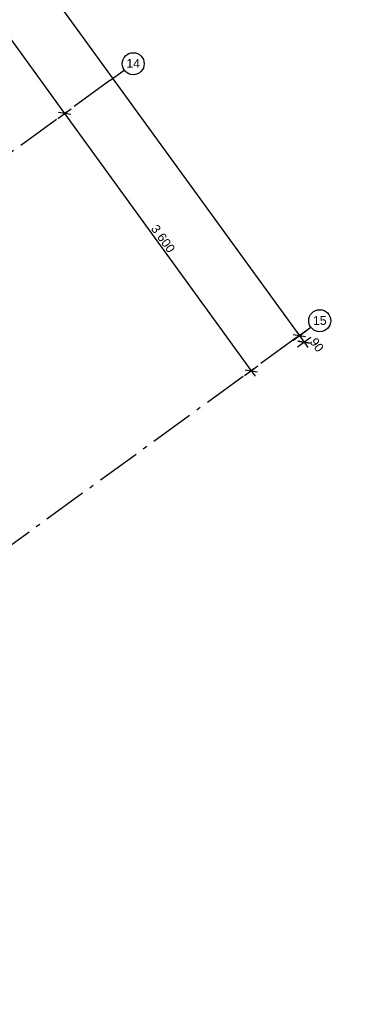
# Model space of a CAD drawing. Header units: millimetres. Extents: x -150 to 340869, y -1115 to 365939.
# Tile 191 of 193: x 336925 to 340765, y 336921 to 348075. Entities that reach past the tile are written whole.
import ezdxf
from ezdxf.enums import TextEntityAlignment as Align

# ---------------------------------------------------------------- set-up
doc = ezdxf.new("R2010")
doc.units = ezdxf.units.MM
doc.header["$LTSCALE"] = 0.5
doc.header["$MEASUREMENT"] = 0
doc.linetypes.add('Akselinje', pattern=[1500, 1000, -200, 100, -200])
doc.linetypes.add('PLINE', pattern=[0])
doc.layers.add('82-- Modullinjer(Nye konstruksjoner)', color=7, linetype='Continuous')
doc.layers.add('842-M___1_50 Målsetting bygning(Nye konstruksjoner)', color=7, linetype='Continuous')
doc.styles.add('GENERATED_STYLE_2', font='arial.ttf')
doc.styles.add('GENERATED_STYLE_4', font='arial.ttf')
doc.dimstyles.new('GENERATED_STYLE__3', dxfattribs={"dimtxt": 100, "dimasz": 95, "dimexe": 0.18, "dimexo": 0.0625, "dimgap": 0, "dimtad": 1, "dimdec": 0, "dimzin": 0, "dimdsep": 46, "dimtxsty": 'GENERATED_STYLE_2', "dimblk": 'ARROWHEAD_6', "dimblk1": 'ARROWHEAD_6', "dimblk2": 'ARROWHEAD_6', "dimcen": 0.09, "dimse1": 1, "dimse2": 1, "dimclrd": 256, "dimclre": 256, "dimclrt": 256, "dimadec": 1, "dimazin": 0, "dimtfac": 1, "dimtdec": 4, "dimtmove": 0, "dimatfit": 3, "dimfxl": 1, "dimtolj": 1, "dimtzin": 0, "dimarcsym": 0})
doc.dimstyles.new('GENERATED_STYLE__4', dxfattribs={"dimtxt": 100, "dimasz": 95, "dimexe": 0.18, "dimexo": 0.0625, "dimgap": 0, "dimtad": 1, "dimdec": 0, "dimzin": 0, "dimdsep": 46, "dimtxsty": 'GENERATED_STYLE_2', "dimblk": 'ARROWHEAD_6', "dimblk1": 'ARROWHEAD_6', "dimblk2": 'ARROWHEAD_6', "dimcen": 0.09, "dimse1": 1, "dimse2": 1, "dimclrd": 256, "dimclre": 256, "dimclrt": 256, "dimadec": 1, "dimazin": 0, "dimtfac": 1, "dimtdec": 4, "dimtmove": 2, "dimatfit": 3, "dimfxl": 1, "dimtolj": 1, "dimtzin": 0, "dimarcsym": 0})

# ---------------------------------------------------------------- blocks, each defined once
blk = doc.blocks.new('Standard grid marker[17]', base_point=(340227, 344590))
at = {"layer": '82-- Modullinjer(Nye konstruksjoner)', "linetype": 'Akselinje'}
for q in [(340227, 344590), (321746, 331163)]:
    blk.add_line((340065, 344473), q, dxfattribs=at)
at = {"layer": '82-- Modullinjer(Nye konstruksjoner)', "linetype": 'PLINE'}
blk.add_circle((340328, 344664), 125, dxfattribs=at)
at = {"layer": '82-- Modullinjer(Nye konstruksjoner)', "linetype": 'Akselinje'}
blk.add_point((340065, 344473), dxfattribs=at)
blk.add_point((340065, 344473), dxfattribs=at)
at = {"layer": '82-- Modullinjer(Nye konstruksjoner)', "style": 'GENERATED_STYLE_4'}
for tag, p in [('AC_MarkerText_1_0', (340328, 344717)), ('AC_MarkerText_1_1', (321483, 331026))]:
    blk.add_attdef(tag, text='', height=100, rotation=360, dxfattribs=at).set_placement(p, align=Align.TOP_CENTER)
blk = doc.blocks.new('Standard grid marker[21]', base_point=(338111, 347503))
at = {"layer": '82-- Modullinjer(Nye konstruksjoner)', "linetype": 'Akselinje'}
for q in [(338111, 347503), (319630, 334076)]:
    blk.add_line((337949, 347385), q, dxfattribs=at)
at = {"layer": '82-- Modullinjer(Nye konstruksjoner)', "linetype": 'PLINE'}
blk.add_circle((338212, 347576), 125, dxfattribs=at)
at = {"layer": '82-- Modullinjer(Nye konstruksjoner)', "linetype": 'Akselinje'}
blk.add_point((337949, 347385), dxfattribs=at)
blk.add_point((337949, 347385), dxfattribs=at)
at = {"layer": '82-- Modullinjer(Nye konstruksjoner)', "style": 'GENERATED_STYLE_4'}
for tag, p in [('AC_MarkerText_1_0', (338212, 347630)), ('AC_MarkerText_1_1', (319367, 333938))]:
    blk.add_attdef(tag, text='', height=100, rotation=360, dxfattribs=at).set_placement(p, align=Align.TOP_CENTER)
blk = doc.blocks.new('*D133')
at = {"layer": '842-M___1_50 Målsetting bygning(Nye konstruksjoner)', "linetype": 'PLINE'}
for p, q in [((329710, 357641), (334524, 351016)), ((334449, 350960), (334600, 351071)), ((334594, 351004), (334455, 351027)), ((334524, 351016), (337434, 347011)), ((337358, 346956), (337510, 347066)), ((337504, 347000), (337364, 347022)), ((337434, 347011), (339550, 344098))]:
    blk.add_line(p, q, dxfattribs=at)
at = {"layer": '842-M___1_50 Målsetting bygning(Nye konstruksjoner)', "insert": (335894, 349164), "char_height": 100, "attachment_point": 7, "rotation": 306, "style": 'GENERATED_STYLE_2'}
blk.add_mtext('\\A1;{\\pql;\\fArial|b0|i0|c0|p0;\\W1.000000;4\xa0950}', dxfattribs=at)
blk = doc.blocks.new('ARROWHEAD_6')
at = {"linetype": 'Continuous'}
for p, q in [((0, 0), (-1, 0)), ((-0.5, -0.5), (0.5, 0.5))]:
    blk.add_line(p, q, dxfattribs=at)
blk = doc.blocks.new('*D134')
at = {"layer": '842-M___1_50 Målsetting bygning(Nye konstruksjoner)', "linetype": 'PLINE'}
for p, q in [((337504, 347000), (337364, 347022)), ((337434, 347011), (339550, 344098)), ((339474, 344043), (339626, 344154)), ((339480, 344110), (339620, 344087)), ((339550, 344098), (339594, 344038))]:
    blk.add_line(p, q, dxfattribs=at)
at = {"layer": '842-M___1_50 Målsetting bygning(Nye konstruksjoner)', "insert": (338407, 345705), "char_height": 100, "attachment_point": 7, "rotation": 306, "style": 'GENERATED_STYLE_2'}
blk.add_mtext('\\A1;{\\pql;\\fArial|b0|i0|c0|p0;\\W1.000000;3\xa0600}', dxfattribs=at)
blk = doc.blocks.new('*D135')
at = {"layer": '842-M___1_50 Målsetting bygning(Nye konstruksjoner)', "linetype": 'PLINE'}
for p, q in [((330182, 357984), (330334, 358094)), ((330328, 358028), (330188, 358050)), ((330214, 358100), (330258, 358039)), ((330258, 358039), (340150, 344423)), ((340074, 344368), (340226, 344478)), ((340080, 344434), (340220, 344412)), ((340150, 344423), (340194, 344363))]:
    blk.add_line(p, q, dxfattribs=at)
at = {"layer": '842-M___1_50 Målsetting bygning(Nye konstruksjoner)', "insert": (335097, 351413), "char_height": 100, "attachment_point": 7, "rotation": 306, "style": 'GENERATED_STYLE_2'}
blk.add_mtext('\\A1;{\\pql;\\fArial|b0|i0|c0|p0;\\W1.000000;16\xa0830}', dxfattribs=at)
blk = doc.blocks.new('*D136')
at = {"layer": '842-M___1_50 Målsetting bygning(Nye konstruksjoner)', "linetype": 'PLINE'}
for p, q in [((340021, 344441), (340173, 344551)), ((340053, 344556), (340097, 344496)), ((340027, 344507), (340167, 344485)), ((340074, 344368), (340226, 344478)), ((340220, 344412), (340080, 344434)), ((340097, 344496), (340150, 344423)), ((340150, 344423), (340194, 344362))]:
    blk.add_line(p, q, dxfattribs=at)
at = {"layer": '842-M___1_50 Målsetting bygning(Nye konstruksjoner)', "insert": (340208, 344424), "char_height": 100, "attachment_point": 7, "rotation": 306, "style": 'GENERATED_STYLE_2'}
blk.add_mtext('\\A1;{\\pql;\\fArial|b0|i0|c0|p0;\\W1.000000;90}', dxfattribs=at)

msp = doc.modelspace()

# ---------------------------------------------------------------- block references
at = {"layer": '82-- Modullinjer(Nye konstruksjoner)', "linetype": 'PLINE'}
ref = msp.add_blockref('Standard grid marker[21]', (338110.8, 347502.7), dxfattribs=at)
ref.add_attrib('AC_MarkerText_1', '14', dxfattribs={"color": 7, "height": 100, "rotation": 360, "style": 'GENERATED_STYLE_4'}).set_placement((338211.9, 347629.8), align=Align.TOP_CENTER)
ref = msp.add_blockref('Standard grid marker[17]', (340226.8, 344590.2), dxfattribs=at)
ref.add_attrib('AC_MarkerText_1', '15', dxfattribs={"color": 7, "height": 100, "rotation": 360, "style": 'GENERATED_STYLE_4'}).set_placement((340327.9, 344717.4), align=Align.TOP_CENTER)

# ---------------------------------------------------------------- dimensions: what is measured, and where the dimension line sits
at = {"layer": '842-M___1_50 Målsetting bygning(Nye konstruksjoner)', "linetype": 'Continuous'}
for base, p1, p2, dimstyle, picture, middle in [((340150.2, 344423.3), (330449.4, 358178.3), (334541.8, 340348.5), 'GENERATED_STYLE__3', '*D135', (335260.5, 351272.4)), ((337433.9, 347010.9), (335478.7, 351708.9), (338388.3, 347704.3), 'GENERATED_STYLE__3', '*D133', (336035.8, 349054.4)), ((339550, 344098.5), (338388.3, 347704.3), (340504.3, 344791.8), 'GENERATED_STYLE__3', '*D134', (338548.6, 345595.9)), ((340149.7, 344422.9), (339884.4, 344341.4), (340764.6, 344869.7), 'GENERATED_STYLE__4', '*D136', (340293, 344392))]:
    dim = msp.add_linear_dim(base=base, p1=p1, p2=p2, angle=306, dimstyle=dimstyle, dxfattribs=at)
    dim.commit()
    dim.dimension.update_dxf_attribs({"geometry": picture, "text_midpoint": middle, "dimtype": 160, "text_rotation": 306})

doc.saveas('drawing.dxf')
